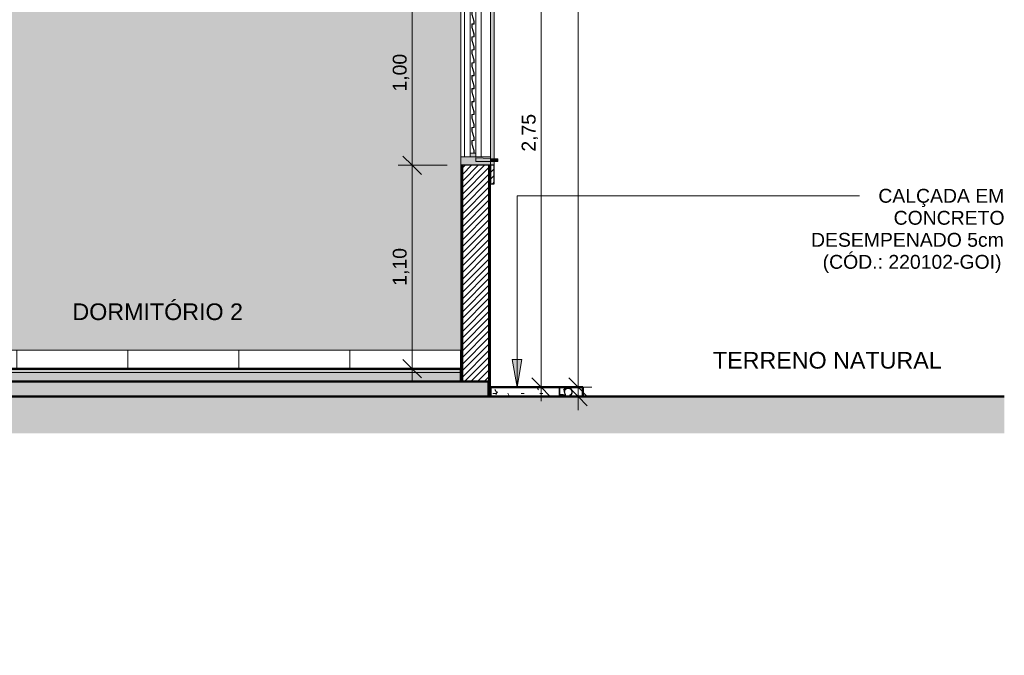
# Model space of a CAD drawing. Header units: metres. Extents: x -28.2 to 13.6, y -1.6 to 5.9.
# Tile 155 of 159: x 8.3 to 13.6, y -1.6 to 1.9. Entities that reach past the tile are written whole.
import ezdxf

# ---------------------------------------------------------------- set-up
doc = ezdxf.new("R2010")
doc.units = ezdxf.units.M
for name, color, linetype, lineweight in [('A-ANNO-DIMS', 7, 'Continuous', 9), ('A-ANNO-DIMS-50', 7, 'Continuous', 9), ('A-DETL-GENF', 7, 'Continuous', 5), ('A-FLOR', 7, 'Continuous', 5), ('A-FLOR-MCUT', 7, 'Continuous', 5), ('A-FLOR-PATT', 7, 'Continuous', 50), ('A-GLAZ', 7, 'Continuous', 5), ('A-WALL', 7, 'Continuous', 5), ('A-WALL-PATT', 7, 'Continuous', 5), ('G-ANNO-TEXT', 7, 'Continuous', 9), ('I-WALL', 7, 'Continuous', 5), ('Q-CASE', 7, 'Continuous', 5)]:
    doc.layers.add(name, color=color, linetype=linetype, lineweight=lineweight)
doc.layers.add('A-DETL', color=7, linetype='Continuous', lineweight=5, true_color=0x00a600)
doc.styles.add('Arial', font='arial.ttf', dxfattribs={"height": 0.09})
doc.styles.add('Arial_1', font='arial.ttf', dxfattribs={"height": 0.075})
doc.dimstyles.new('Com_linha__ref__contínua__-_Cor_Vermelha_Arial_1_5mm', dxfattribs={"dimscale": 0.3048, "dimtxt": 0.076519, "dimasz": 0.328084, "dimexe": 0.246063, "dimexo": 0.246063, "dimgap": 0.024606, "dimtad": 1, "dimrnd": 0.01, "dimzin": 0, "dimdsep": 46, "dimtxsty": 'Arial_1', "dimblk1": 'OBLIQUE', "dimblk2": 'OBLIQUE', "dimsah": 1, "dimcen": 0.09, "dimdle": 0.246063, "dimazin": 0, "dimtfac": 1, "dimtdec": 4, "dimtix": 1, "dimtmove": 0, "dimatfit": 3, "dimfxl": 1, "dimtvp": 1, "dimtolj": 1, "dimtzin": 0, "dimarcsym": 2})
doc.dimstyles.new('Com_linha__ref__contínua__-_Cor_Vermelha_Arial_1_5mm_2', dxfattribs={"dimscale": 0.3048, "dimtxt": 0.076519, "dimasz": 0.328084, "dimexe": 0.246063, "dimexo": 0.246063, "dimgap": 0.024606, "dimtad": 1, "dimdec": 1, "dimlfac": 100, "dimrnd": 0.1, "dimdsep": 46, "dimtxsty": 'Arial_1', "dimblk1": 'OBLIQUE', "dimblk2": 'OBLIQUE', "dimsah": 1, "dimcen": 0.09, "dimdle": 0.246063, "dimazin": 0, "dimtfac": 1, "dimtdec": 4, "dimtix": 1, "dimtmove": 0, "dimatfit": 3, "dimfxl": 1, "dimtvp": 1, "dimtolj": 1, "dimtzin": 0, "dimarcsym": 2})
pattern_1 = [(45, (7.486623, 2.812), (-0.01767767, 0.01767767), [])]
pattern_2 = [(0, (7.486623, 2.812), (0.2032, 0.0508), [0.01676, -0.13564, 0.01676, -0.13564, -0.8128]), (0, (7.486623, 2.812), (0.2032, 0.0508), [-0.3048, 0.01676, -0.28804, 0.01676, -0.13564, -0.3556]), (0, (7.486623, 2.812), (0.2032, 0.0508), [-0.762, 0.01676, -0.08484, 0.01676, -0.23724]), (120, (7.562623, 2.838), (-0.1455941, 0.15057636), [0.01676, -0.13564, 0.01676, -0.13564, -0.8128]), (120, (7.562623, 2.838), (-0.1455941, 0.15057636), [-0.3048, 0.01676, -0.28804, 0.01676, -0.13564, -0.3556]), (120, (7.562623, 2.838), (-0.1455941, 0.15057636), [-0.762, 0.01676, -0.08484, 0.01676, -0.23724]), (240, (7.588623, 2.939), (-0.0576059, -0.20137636), [0.01676, -0.13564, 0.01676, -0.13564, -0.8128]), (240, (7.588623, 2.939), (-0.0576059, -0.20137636), [-0.3048, 0.01676, -0.28804, 0.01676, -0.13564, -0.3556]), (240, (7.588623, 2.939), (-0.0576059, -0.20137636), [-0.762, 0.01676, -0.08484, 0.01676, -0.23724])]

# ---------------------------------------------------------------- blocks, each defined once
blk = doc.blocks.new('JANELA DE CORRE_398-CASA 20')
at = {"layer": 'A-GLAZ', "true_color": 0xf4f4f4}
h = blk.add_hatch(color=7, dxfattribs=at)
h.paths.add_polyline_path([(-11.366, 1.1), (-11.235, 1.1), (-11.235, 1.145), (-11.395, 1.145), (-11.395, 1.1), (-11.375, 1.1)])
h.paths.add_polyline_path([(-11.375, 2.055), (-11.235, 2.055), (-11.235, 2.1), (-11.395, 2.1), (-11.395, 2.055)])
h = blk.add_hatch(color=7, dxfattribs=at)
h.paths.add_polyline_path([(-11.345, 1.145), (-11.315, 1.145), (-11.315, 1.165), (-11.345, 1.165), (-11.345, 1.1613)])
h.paths.add_polyline_path([(-11.345, 2.035), (-11.315, 2.035), (-11.315, 2.055), (-11.345, 2.055), (-11.345, 2.049)])
blk.add_hatch(color=7, dxfattribs=at).paths.add_polyline_path([(-11.325, 1.165), (-11.324, 1.165), (-11.324, 1.1801), (-11.334, 1.2151), (-11.334, 1.234), (-11.324, 1.234), (-11.324, 1.2501), (-11.334, 1.2851), (-11.334, 1.304), (-11.324, 1.3045), (-11.324, 1.3201), (-11.334, 1.3551), (-11.334, 1.374), (-11.324, 1.374), (-11.3241, 1.3904), (-11.334, 1.4251), (-11.334, 1.444), (-11.324, 1.444), (-11.324, 1.4601), (-11.334, 1.4951), (-11.334, 1.514), (-11.324, 1.514), (-11.324, 1.5301), (-11.334, 1.5651), (-11.334, 1.584), (-11.324, 1.584), (-11.324, 1.6001), (-11.334, 1.6351), (-11.334, 1.654), (-11.324, 1.654), (-11.324, 1.6701), (-11.334, 1.7054), (-11.334, 1.724), (-11.324, 1.724), (-11.324, 1.7401), (-11.334, 1.7751), (-11.334, 1.794), (-11.324, 1.794), (-11.324, 1.8101), (-11.334, 1.8451), (-11.334, 1.864), (-11.324, 1.864), (-11.324, 1.8801), (-11.334, 1.9151), (-11.334, 1.934), (-11.324, 1.9345), (-11.324, 1.9501), (-11.334, 1.9851), (-11.334, 2.035), (-11.335, 2.035), (-11.335, 1.985), (-11.325, 1.95), (-11.325, 1.935), (-11.335, 1.9345), (-11.335, 1.915), (-11.325, 1.88), (-11.325, 1.865), (-11.335, 1.865), (-11.335, 1.845), (-11.325, 1.81), (-11.325, 1.795), (-11.335, 1.795), (-11.335, 1.775), (-11.325, 1.74), (-11.325, 1.725), (-11.335, 1.725), (-11.335, 1.705), (-11.325, 1.67), (-11.325, 1.655), (-11.335, 1.655), (-11.335, 1.635), (-11.325, 1.6), (-11.325, 1.585), (-11.335, 1.585), (-11.335, 1.565), (-11.325, 1.53), (-11.325, 1.515), (-11.335, 1.515), (-11.335, 1.495), (-11.325, 1.46), (-11.325, 1.445), (-11.335, 1.445), (-11.335, 1.425), (-11.325, 1.39), (-11.325, 1.375), (-11.335, 1.375), (-11.335, 1.355), (-11.325, 1.32), (-11.325, 1.305), (-11.335, 1.3045), (-11.335, 1.285), (-11.325, 1.25), (-11.325, 1.235), (-11.335, 1.235), (-11.335, 1.215), (-11.325, 1.18)])
at = {"layer": 'A-GLAZ', "lineweight": 15}
for p, q in [((-11.395, 2.1), (-11.395, 2.055)), ((-11.235, 2.1), (-11.395, 2.1)), ((-11.235, 2.055), (-11.235, 2.1)), ((-11.395, 2.055), (-11.235, 2.055)), ((-11.345, 2.055), (-11.345, 2.035)), ((-11.315, 2.055), (-11.345, 2.055)), ((-11.345, 2.035), (-11.315, 2.035)), ((-11.325, 2.036), (-11.335, 2.036)), ((-11.335, 2.036), (-11.335, 1.985)), ((-11.334, 1.9851), (-11.334, 2.035)), ((-11.334, 2.035), (-11.325, 2.035)), ((-11.325, 2.035), (-11.325, 2.036)), ((-11.315, 2.035), (-11.315, 2.055)), ((-11.335, 1.985), (-11.325, 1.95)), ((-11.324, 1.9501), (-11.334, 1.9851)), ((-11.325, 1.935), (-11.335, 1.935)), ((-11.335, 1.935), (-11.335, 1.915)), ((-11.334, 1.9151), (-11.334, 1.934)), ((-11.334, 1.934), (-11.324, 1.934)), ((-11.325, 1.95), (-11.325, 1.935)), ((-11.324, 1.934), (-11.324, 1.9501)), ((-11.335, 1.915), (-11.325, 1.88)), ((-11.325, 1.865), (-11.335, 1.865)), ((-11.335, 1.865), (-11.335, 1.845)), ((-11.324, 1.8801), (-11.334, 1.9151)), ((-11.334, 1.8451), (-11.334, 1.864)), ((-11.334, 1.864), (-11.324, 1.864)), ((-11.325, 1.88), (-11.325, 1.865)), ((-11.324, 1.864), (-11.324, 1.8801)), ((-11.335, 1.845), (-11.325, 1.81)), ((-11.324, 1.8101), (-11.334, 1.8451)), ((-11.325, 1.81), (-11.325, 1.795)), ((-11.324, 1.794), (-11.324, 1.8101)), ((-11.325, 1.795), (-11.335, 1.795)), ((-11.335, 1.795), (-11.335, 1.775)), ((-11.335, 1.775), (-11.325, 1.74)), ((-11.334, 1.7751), (-11.334, 1.794)), ((-11.334, 1.794), (-11.324, 1.794)), ((-11.324, 1.7401), (-11.334, 1.7751)), ((-11.325, 1.725), (-11.335, 1.725)), ((-11.335, 1.725), (-11.335, 1.705)), ((-11.335, 1.705), (-11.325, 1.67)), ((-11.334, 1.7051), (-11.334, 1.724)), ((-11.334, 1.724), (-11.324, 1.724)), ((-11.324, 1.6701), (-11.334, 1.7051)), ((-11.325, 1.74), (-11.325, 1.725)), ((-11.324, 1.724), (-11.324, 1.7401)), ((-11.325, 1.655), (-11.335, 1.655)), ((-11.335, 1.655), (-11.335, 1.635)), ((-11.334, 1.6351), (-11.334, 1.654)), ((-11.334, 1.654), (-11.324, 1.654)), ((-11.325, 1.67), (-11.325, 1.655)), ((-11.324, 1.654), (-11.324, 1.6701)), ((-11.335, 1.635), (-11.325, 1.6)), ((-11.324, 1.6001), (-11.334, 1.6351)), ((-11.325, 1.6), (-11.325, 1.585)), ((-11.324, 1.584), (-11.324, 1.6001)), ((-11.325, 1.585), (-11.335, 1.585)), ((-11.335, 1.585), (-11.335, 1.565)), ((-11.335, 1.565), (-11.325, 1.53)), ((-11.334, 1.5651), (-11.334, 1.584)), ((-11.334, 1.584), (-11.324, 1.584)), ((-11.324, 1.5301), (-11.334, 1.5651)), ((-11.325, 1.515), (-11.335, 1.515)), ((-11.335, 1.515), (-11.335, 1.495)), ((-11.335, 1.495), (-11.325, 1.46)), ((-11.334, 1.4951), (-11.334, 1.514)), ((-11.334, 1.514), (-11.324, 1.514)), ((-11.324, 1.4601), (-11.334, 1.4951)), ((-11.325, 1.53), (-11.325, 1.515)), ((-11.324, 1.514), (-11.324, 1.5301)), ((-11.325, 1.445), (-11.335, 1.445)), ((-11.335, 1.445), (-11.335, 1.425)), ((-11.334, 1.4251), (-11.334, 1.444)), ((-11.334, 1.444), (-11.324, 1.444)), ((-11.325, 1.46), (-11.325, 1.445)), ((-11.324, 1.444), (-11.324, 1.4601)), ((-11.335, 1.425), (-11.325, 1.39)), ((-11.324, 1.3901), (-11.334, 1.4251)), ((-11.325, 1.39), (-11.325, 1.375)), ((-11.324, 1.374), (-11.324, 1.3901)), ((-11.325, 1.375), (-11.335, 1.375)), ((-11.335, 1.375), (-11.335, 1.355)), ((-11.335, 1.355), (-11.325, 1.32)), ((-11.334, 1.3551), (-11.334, 1.374)), ((-11.334, 1.374), (-11.324, 1.374)), ((-11.324, 1.3201), (-11.334, 1.3551)), ((-11.325, 1.305), (-11.335, 1.305)), ((-11.335, 1.305), (-11.335, 1.285)), ((-11.335, 1.285), (-11.325, 1.25)), ((-11.334, 1.2851), (-11.334, 1.304)), ((-11.334, 1.304), (-11.324, 1.304)), ((-11.324, 1.2501), (-11.334, 1.2851)), ((-11.325, 1.32), (-11.325, 1.305)), ((-11.324, 1.304), (-11.324, 1.3201)), ((-11.325, 1.235), (-11.335, 1.235)), ((-11.335, 1.235), (-11.335, 1.215)), ((-11.334, 1.2151), (-11.334, 1.234)), ((-11.334, 1.234), (-11.324, 1.234)), ((-11.325, 1.25), (-11.325, 1.235)), ((-11.324, 1.234), (-11.324, 1.2501)), ((-11.335, 1.215), (-11.325, 1.18)), ((-11.324, 1.1801), (-11.334, 1.2151)), ((-11.325, 1.18), (-11.325, 1.165)), ((-11.324, 1.165), (-11.324, 1.1801)), ((-11.395, 1.145), (-11.395, 1.1)), ((-11.235, 1.145), (-11.395, 1.145)), ((-11.345, 1.165), (-11.345, 1.145)), ((-11.315, 1.165), (-11.345, 1.165)), ((-11.345, 1.145), (-11.315, 1.145)), ((-11.325, 1.165), (-11.324, 1.165)), ((-11.315, 1.145), (-11.315, 1.165)), ((-11.235, 1.1), (-11.235, 1.145)), ((-11.395, 1.1), (-11.235, 1.1))]:
    blk.add_line(p, q, dxfattribs=at)
at = {"layer": 'A-GLAZ'}
for p, q in [((-11.395, 1.145), (-11.395, 2.055)), ((-11.375, 1.145), (-11.375, 2.055)), ((-11.345, 2.035), (-11.345, 1.165)), ((-11.345, 1.165), (-11.345, 2.035)), ((-11.315, 1.165), (-11.315, 2.035)), ((-11.315, 2.035), (-11.315, 1.165)), ((-11.285, 2.055), (-11.285, 1.145)), ((-11.235, 2.055), (-11.235, 1.145))]:
    blk.add_line(p, q, dxfattribs=at)
blk = doc.blocks.new('Componentes de gabinete 1 - Componentes de gabinete 1-2086930-CASA 2')
at = {"layer": 'Q-CASE', "true_color": 0xd2d2d2}
blk.add_hatch(color=254, dxfattribs=at).paths.add_polyline_path([(-11.207, 1.12), (-11.2048, 1.1217), (-11.203, 1.12), (-11.195, 1.12), (-11.195, 1.1358), (-11.235, 1.1372), (-11.235, 1.12), (-11.2129, 1.12)])
at = {"layer": 'Q-CASE', "lineweight": 15}
for p, q in [((-11.195, 1.1358), (-11.315, 1.14)), ((-11.315, 1.14), (-11.315, 1.12)), ((-11.315, 1.12), (-11.207, 1.12)), ((-11.203, 1.12), (-11.195, 1.12)), ((-11.195, 1.12), (-11.195, 1.1358))]:
    blk.add_line(p, q, dxfattribs=at)
blk.add_arc((-11.205, 1.12), 0.002, 0, 180, dxfattribs=at)
blk = doc.blocks.new('Paredes 1 - Paredes 1-2288142-CASA 2')
at = {"layer": 'A-WALL', "true_color": 0x808080}
h = blk.add_hatch(dxfattribs=at)
h.set_pattern_fill('FP_1', color=8, style=0, pattern_type=2)
h.set_pattern_definition([(45, (-14.575, 2.812), (-0.01767767, 0.01767767), [])])
h.paths.add_polyline_path([(-11.215, 1), (-11.215, 1.1), (-11.235, 1.1), (-11.235, 1)])
h.paths.add_polyline_path([(-11.215, 2.1), (-11.215, 2.2), (-11.235, 2.2), (-11.235, 2.1)])
at = {"layer": 'A-WALL', "true_color": 0xc0c0c0}
h = blk.add_hatch(color=9, dxfattribs=at)
h.paths.add_polyline_path([(-11.235, 1.1), (-11.215, 1.1), (-11.215, 1.12), (-11.235, 1.12)])
h.paths.add_polyline_path([(-11.215, 1.1365), (-11.215, 2.1), (-11.235, 2.1), (-11.235, 1.1372)])
at = {"layer": 'A-WALL', "lineweight": 25}
for p, q in [((-11.215, 2.2), (-11.235, 2.2)), ((-11.235, 2.2), (-11.235, 2.1)), ((-11.215, 2.1), (-11.215, 2.2)), ((-11.235, 2.1), (-11.215, 2.1)), ((-11.215, 1.1), (-11.235, 1.1)), ((-11.235, 1.1), (-11.235, 1)), ((-11.215, 1), (-11.215, 1.1)), ((-11.235, 1), (-11.215, 1))]:
    blk.add_line(p, q, dxfattribs=at)
at = {"layer": 'A-WALL'}
for p, q in [((-11.215, 2.1), (-11.215, 1.1365)), ((-11.215, 1.12), (-11.215, 1.1))]:
    blk.add_line(p, q, dxfattribs=at)
blk = doc.blocks.new('DIMBLOCK59-CASA 2')
at = {"layer": 'A-ANNO-DIMS-50', "color": 242, "true_color": 0xbd2b2e, "transparency": 16777216}
for p, q in [((10.403, 1.1), (10.353, 1.15)), ((10.403, 1.1), (10.328, 1.1)), ((10.403, -0.075), (10.403, 1.1)), ((10.403, 1.1), (10.453, 1.05)), ((10.403, 1.1), (10.5916, 1.1)), ((10.403, 0), (10.353, 0.05)), ((10.403, 0), (10.453, -0.05)), ((10.403, 0), (10.328, 0)), ((10.403, 0), (10.4073, 0))]:
    blk.add_line(p, q, dxfattribs=at)
at = {"layer": 'A-ANNO-DIMS-50', "color": 0, "transparency": 16777216, "insert": (10.2982, 0.4488), "char_height": 0.075, "width": 0.242979, "attachment_point": 1, "rotation": 90, "line_spacing_factor": 0.941778, "style": 'Arial_1'}
blk.add_mtext('1,10', dxfattribs=at)
blk = doc.blocks.new('_Oblique')
at = {"color": 0, "linetype": 'ByBlock', "lineweight": -2}
blk.add_line((-0.5, -0.5), (0.5, 0.5), dxfattribs=at)
blk = doc.blocks.new('DIMBLOCK60-CASA 2')
at = {"layer": 'A-ANNO-DIMS-50', "color": 242, "true_color": 0xbd2b2e, "transparency": 16777216}
for p, q in [((10.403, 2.1), (10.353, 2.15)), ((10.403, 2.1), (10.328, 2.1)), ((10.403, 1.1), (10.403, 2.1)), ((10.403, 2.1), (10.453, 2.05)), ((10.403, 2.1), (10.5916, 2.1)), ((10.403, 1.1), (10.353, 1.15)), ((10.403, 1.1), (10.328, 1.1)), ((10.403, 1.1), (10.453, 1.05)), ((10.403, 1.1), (10.5916, 1.1))]:
    blk.add_line(p, q, dxfattribs=at)
at = {"layer": 'A-ANNO-DIMS-50', "color": 0, "transparency": 16777216, "insert": (10.2982, 1.4988), "char_height": 0.075, "width": 0.242979, "attachment_point": 1, "rotation": 90, "line_spacing_factor": 0.941778, "style": 'Arial_1'}
blk.add_mtext('1,00', dxfattribs=at)
blk = doc.blocks.new('DIMBLOCK72-CASA 2')
at = {"layer": 'A-ANNO-DIMS-50', "color": 242, "true_color": 0xbd2b2e, "transparency": 16777216}
for p, q in [((11.1, 2.65), (11.05, 2.7)), ((11.1, 2.65), (10.9016, 2.65)), ((11.1, 2.65), (11.1, -0.175)), ((11.1, 2.65), (11.15, 2.6)), ((11.1, 2.65), (11.175, 2.65)), ((11.1, -0.1), (11.05, -0.05)), ((11.1, -0.1), (11.0957, -0.1)), ((11.1, -0.1), (11.15, -0.15)), ((11.1, -0.1), (11.175, -0.1))]:
    blk.add_line(p, q, dxfattribs=at)
at = {"layer": 'A-ANNO-DIMS-50', "color": 0, "transparency": 16777216, "insert": (10.9951, 1.1738), "char_height": 0.075, "width": 0.242979, "attachment_point": 1, "rotation": 90, "line_spacing_factor": 0.941778, "style": 'Arial_1'}
blk.add_mtext('2,75', dxfattribs=at)
blk = doc.blocks.new('DIMBLOCK73-CASA 2')
at = {"layer": 'A-ANNO-DIMS-50', "color": 242, "true_color": 0xbd2b2e, "transparency": 16777216}
for p, q in [((11.3, -0.1), (11.25, -0.05)), ((11.3, -0.225), (11.3, -0.025)), ((11.3, -0.1), (11.225, -0.1)), ((11.3, -0.15), (11.25, -0.1)), ((11.3, -0.1), (11.35, -0.15)), ((11.3, -0.1), (11.3043, -0.1)), ((11.3, -0.15), (11.225, -0.15)), ((11.3, -0.15), (11.35, -0.2)), ((11.3, -0.15), (11.3043, -0.15))]:
    blk.add_line(p, q, dxfattribs=at)
at = {"layer": 'A-ANNO-DIMS-50', "color": 0, "transparency": 16777216, "insert": (11.1951, -0.1538), "char_height": 0.075, "width": 0.069221, "attachment_point": 1, "rotation": 90, "line_spacing_factor": 0.941778, "style": 'Arial_1'}
blk.add_mtext('5', dxfattribs=at)
blk = doc.blocks.new('DIMBLOCK74-CASA 2')
at = {"layer": 'A-ANNO-DIMS-50', "color": 242, "true_color": 0xbd2b2e, "transparency": 16777216}
for p, q in [((11.3, 5.325), (11.3, -0.175)), ((11.3, 5.25), (11.25, 5.3)), ((11.3, 5.25), (10.9216, 5.25)), ((11.3, 5.25), (11.35, 5.2)), ((11.3, 5.25), (11.375, 5.25)), ((11.3, -0.1), (11.25, -0.05)), ((11.3, -0.1), (11.2957, -0.1)), ((11.3, -0.1), (11.35, -0.15)), ((11.3, -0.1), (11.375, -0.1))]:
    blk.add_line(p, q, dxfattribs=at)
at = {"layer": 'A-ANNO-DIMS-50', "color": 0, "transparency": 16777216, "insert": (11.1951, 2.4738), "char_height": 0.075, "width": 0.242979, "attachment_point": 1, "rotation": 90, "line_spacing_factor": 0.941778, "style": 'Arial_1'}
blk.add_mtext('5,35', dxfattribs=at)

msp = doc.modelspace()

# ---------------------------------------------------------------- hatches: boundary and pattern name
at = {"layer": 'A-DETL-GENF', "true_color": 0xd2e2c2}
msp.add_hatch(color=254, dxfattribs=at).paths.add_polyline_path([(3.9866, -1.55), (4.1866, -1.55), (4.1866, -0.35), (13.6037, -0.35), (13.6037, -0.15), (3.9866, -0.15), (3.9866, -1.35), (3.8266, -1.35), (3.8266, -0.15), (3.8082, -0.15), (3.8082, -1.55), (3.8266, -1.55)])
at = {"layer": 'A-FLOR', "true_color": 0x808080}
h = msp.add_hatch(dxfattribs=at)
h.set_pattern_fill('FP_2', color=8, style=0, pattern_type=2)
h.set_pattern_definition(pattern_2)
h.paths.add_polyline_path([(3.9866, -0.02), (6.5866, -0.02), (6.5866, 0), (3.9866, 0), (3.9866, -0.0128)])
h.paths.add_polyline_path([(10.6646, -0.02), (10.6666, -0.02), (10.6666, 0), (6.7466, 0), (6.7466, -0.02), (10.5931, -0.02)])
at = {"layer": 'A-FLOR-PATT', "lineweight": 5, "true_color": 0x808080}
h = msp.add_hatch(dxfattribs=at)
h.set_pattern_fill('FP_2', color=8, style=0, pattern_type=2)
h.set_pattern_definition(pattern_2)
h.paths.add_polyline_path([(3.9866, -0.07), (6.5866, -0.07), (6.5866, -0.02), (3.9866, -0.02), (3.9866, -0.0414)])
h.paths.add_polyline_path([(7.7876, -0.07), (10.6666, -0.07), (10.6666, -0.02), (6.7466, -0.02), (6.7466, -0.07), (7.6966, -0.07)])
h = msp.add_hatch(dxfattribs=at)
h.set_pattern_fill('FP_2', color=8, style=0, pattern_type=2)
h.set_pattern_definition(pattern_2)
h.paths.add_polyline_path([(10.6957, -0.15), (10.8166, -0.15), (10.8166, -0.07), (3.8366, -0.07), (3.8366, -0.15), (10.6666, -0.15)])
h = msp.add_hatch(dxfattribs=at)
h.set_pattern_fill('FP_2', color=8, style=0, pattern_type=2)
h.set_pattern_definition(pattern_2)
h.paths.add_polyline_path([(10.8266, -0.15), (11.3266, -0.15), (11.3266, -0.1), (10.8266, -0.1)])
at = {"layer": 'A-WALL-PATT', "true_color": 0x808080}
h = msp.add_hatch(dxfattribs=at)
h.set_pattern_fill('FP_1', color=8, style=0, pattern_type=2)
h.set_pattern_definition(pattern_1)
h.paths.add_polyline_path([(10.6741, -0.07), (10.6741, 1.1), (10.6716, 1.1), (10.6716, -0.07)])
h.paths.add_polyline_path([(10.6741, 2.1), (10.6741, 2.65), (10.6716, 2.65), (10.6716, 2.1)])
h = msp.add_hatch(dxfattribs=at)
h.set_pattern_fill('FP_1', color=8, style=0, pattern_type=2)
h.set_pattern_definition(pattern_1)
h.paths.add_polyline_path([(10.6766, -0.07), (10.6766, 1.1), (10.6741, 1.1), (10.6741, -0.07)])
h.paths.add_polyline_path([(10.6741, 2.1), (10.6766, 2.1), (10.6766, 2.65), (10.6741, 2.6498), (10.6741, 2.3068)])
h = msp.add_hatch(dxfattribs=at)
h.set_pattern_fill('FP_1', color=8, style=0, pattern_type=2)
h.set_pattern_definition(pattern_1)
h.paths.add_polyline_path([(10.6766, -0.07), (10.8166, -0.07), (10.8166, 1.1), (10.6766, 1.1), (10.6766, -0.0504)])
h.paths.add_polyline_path([(10.6957, 2.1), (10.8166, 2.1), (10.8166, 2.65), (10.6766, 2.6497), (10.6766, 2.1)])
h = msp.add_hatch(dxfattribs=at)
h.set_pattern_fill('FP_1', color=8, style=0, pattern_type=2)
h.set_pattern_definition(pattern_1)
h.paths.add_polyline_path([(10.8166, -0.07), (10.8191, -0.07), (10.8191, 1.1), (10.8166, 1.1), (10.8166, -0.0422)])
h.paths.add_polyline_path([(10.8191, 2.1), (10.8191, 2.65), (10.8166, 2.65), (10.8166, 2.1)])
h = msp.add_hatch(dxfattribs=at)
h.set_pattern_fill('FP_1', color=8, style=0, pattern_type=2)
h.set_pattern_definition(pattern_1)
h.paths.add_polyline_path([(10.8216, -0.07), (10.8216, 1.1), (10.8191, 1.1), (10.8191, -0.07)])
h.paths.add_polyline_path([(10.8216, 2.1), (10.8216, 2.65), (10.8191, 2.65), (10.8191, 2.1)])
at = {"layer": 'A-WALL-PATT', "true_color": 0x787878}
h = msp.add_hatch(dxfattribs=at)
h.set_pattern_fill('FP_9', color=8, style=0, pattern_type=2)
h.set_pattern_definition([(0, (10.6666, 0), (0, 0.6), []), (90, (10.6666, 0), (-0.6, 4e-17), [])])
h.paths.add_polyline_path([(9.0121, 0), (10.6646, 0), (10.6646, 0.1), (7.6966, 0.1), (7.6966, 0), (8.9738, 0)])
at = {"layer": 'A-WALL-PATT', "true_color": 0x808080}
h = msp.add_hatch(dxfattribs=at)
h.set_pattern_fill('FP_1', color=8, style=0, pattern_type=2)
h.set_pattern_definition(pattern_1)
h.paths.add_polyline_path([(10.6666, 0), (10.6666, 0.1), (10.6646, 0.1), (10.6646, 0)])
at = {"layer": 'G-ANNO-TEXT'}
msp.add_hatch(color=256, dxfattribs=at).paths.add_polyline_path([(10.9701, -0.1), (10.9965, 0.05), (10.9436, 0.05)])
at = {"layer": 'I-WALL', "true_color": 0x808080}
h = msp.add_hatch(dxfattribs=at)
h.set_pattern_fill('FP_1', color=8, style=0, pattern_type=2)
h.set_pattern_definition(pattern_1)
h.paths.add_polyline_path([(10.6716, -0.07), (10.6716, 1.1), (10.6666, 1.1), (10.6666, -0.07)])
h.paths.add_polyline_path([(10.6666, 2.1), (10.6716, 2.1), (10.6716, 2.65), (10.6666, 2.65), (10.6666, 2.3068)])
h = msp.add_hatch(dxfattribs=at)
h.set_pattern_fill('FP_1', color=8, style=0, pattern_type=2)
h.set_pattern_definition(pattern_1)
h.paths.add_polyline_path([(10.8216, -0.07), (10.8266, -0.07), (10.8266, 1.1), (10.8216, 1.1), (10.8216, -0.0561)])
h.paths.add_polyline_path([(10.8266, 2.1), (10.8266, 2.65), (10.8216, 2.65), (10.8216, 2.1)])
at = {"layer": 'I-WALL', "true_color": 0xf4eccd}
h = msp.add_hatch(color=254, dxfattribs=at)
h.paths.add_polyline_path([(7.9466, 0.1), (10.6666, 0.1), (10.6666, 2.53), (7.9466, 2.53), (7.9466, 0.2449)])
h.paths.add_polyline_path([(8.1663, 1.0406), (8.1071, 1.0406), (8.1071, 1.16), (8.186, 1.16), (8.186, 1.0406), (8.1703, 1.0406)])
h.paths.add_polyline_path([(8.1567, 1.0797), (8.1581, 1.0803), (8.1587, 1.0817), (8.1581, 1.0831), (8.1567, 1.0837), (8.1553, 1.0831), (8.1547, 1.0817), (8.1553, 1.0803), (8.1562, 1.0798)])
h.paths.add_polyline_path([(8.1365, 1.0797), (8.1379, 1.0803), (8.1385, 1.0817), (8.1379, 1.0831), (8.1365, 1.0837), (8.135, 1.0831), (8.1345, 1.0817), (8.135, 1.0803), (8.1359, 1.0798)])
h.paths.add_polyline_path([(8.1291, 1.0813), (8.1286, 1.0866), (8.129, 1.0817)])
h.paths.add_polyline_path([(8.1466, 1.082), (8.148, 1.0826), (8.1486, 1.084), (8.148, 1.0854), (8.1466, 1.086), (8.1452, 1.0854), (8.1446, 1.084), (8.1452, 1.0826), (8.1461, 1.082)])
h.paths.add_polyline_path([(8.1281, 1.1093), (8.1281, 1.1093), (8.1281, 1.1273)])
at = {"layer": 'I-WALL', "true_color": 0x808080}
h = msp.add_hatch(dxfattribs=at)
h.set_pattern_fill('FP_1', color=8, style=0, pattern_type=2)
h.set_pattern_definition(pattern_1)
h.paths.add_polyline_path([(10.8266, -0.15), (10.8266, -0.07), (10.8166, -0.07), (10.8166, -0.15)])

# ---------------------------------------------------------------- linework, layer by layer
at = {"layer": 'A-DETL', "color": 7, "lineweight": 50}
for p, q in [((13.6037, -0.15), (3.9866, -0.15)), ((11.3266, -0.15), (12.6866, -0.15))]:
    msp.add_line(p, q, dxfattribs=at)
at = {"layer": 'A-FLOR', "lineweight": 50}
for p, q in [((10.6666, 0), (6.7466, 0)), ((10.6666, -0.07), (10.6666, 0)), ((10.8166, -0.07), (3.8366, -0.07)), ((10.8166, -0.15), (10.8166, -0.07)), ((11.3266, -0.1), (10.8266, -0.1)), ((10.8266, -0.1), (10.8266, -0.15)), ((11.3266, -0.15), (11.3266, -0.1))]:
    msp.add_line(p, q, dxfattribs=at)
at = {"layer": 'A-FLOR-MCUT'}
msp.add_line((10.6666, -0.02), (6.7466, -0.02), dxfattribs=at)
at = {"layer": 'A-WALL'}
for p, q in [((10.6716, 1.1), (10.6716, -0.07)), ((10.6741, 1.1), (10.6741, -0.07)), ((10.6766, 1.1), (10.6766, -0.07)), ((10.8166, 1.1), (10.8166, -0.07)), ((10.8191, 1.1), (10.8191, -0.07)), ((10.8216, 1.1), (10.8216, -0.07)), ((10.6646, 0.1), (7.6966, 0.1))]:
    msp.add_line(p, q, dxfattribs=at)
at = {"layer": 'A-WALL', "lineweight": 25}
for p, q in [((10.6646, 0.1), (10.6646, 0)), ((10.6666, 0.1), (10.6646, 0.1)), ((10.6666, 0), (10.6666, 0.1))]:
    msp.add_line(p, q, dxfattribs=at)
at = {"layer": 'G-ANNO-TEXT'}
for p, q in [((10.9701, 0.9351), (12.4344, 0.9351)), ((10.9701, -0.1), (10.9701, 0.9351)), ((12.4344, 0.9351), (12.8213, 0.9351)), ((10.9965, 0.05), (10.9436, 0.05)), ((10.9436, 0.05), (10.9701, -0.1)), ((10.9701, -0.1), (10.9965, 0.05))]:
    msp.add_line(p, q, dxfattribs=at)
at = {"layer": 'I-WALL', "lineweight": 25}
for p, q in [((10.8266, 1.1), (10.6666, 1.1)), ((10.6666, 1.1), (10.6666, 0.1)), ((10.8266, -0.1), (10.8266, 1.1)), ((10.8266, -0.07), (10.8166, -0.07))]:
    msp.add_line(p, q, dxfattribs=at)

# ---------------------------------------------------------------- block references
at = {"layer": 'A-GLAZ'}
msp.add_blockref('JANELA DE CORRE_398-CASA 20', (22.0616, 0), dxfattribs=at)
at = {"layer": 'A-WALL'}
msp.add_blockref('Paredes 1 - Paredes 1-2288142-CASA 2', (22.0616, 0), dxfattribs=at)
at = {"layer": 'Q-CASE'}
msp.add_blockref('Componentes de gabinete 1 - Componentes de gabinete 1-2086930-CASA 2', (22.0616, 0), dxfattribs=at)

# ---------------------------------------------------------------- texts
at = {"layer": 'G-ANNO-TEXT', "attachment_point": 1}
for s, insert, char_height, width, style in [('CALÇADA EM ', (12.9229, 0.9726), 0.075, 0.829747, 'Arial_1'), ('CONCRETO ', (13.0056, 0.8536), 0.075, 0.729536, 'Arial_1'), ('DESEMPENADO 5cm', (12.5591, 0.7345), 0.075, 1.270675, 'Arial_1'), ('(CÓD.: 220102-GOI)', (12.622, 0.6154), 0.075, 1.194514, 'Arial_1'), ('DORMITÓRIO 2', (8.567, 0.3531), 0.09, 1.086287, 'Arial'), ('TERRENO NATURAL', (12.029, 0.0905), 0.09, 1.475105, 'Arial')]:
    msp.add_mtext(s, dxfattribs=dict(at, insert=insert, char_height=char_height, width=width, style=style))

# ---------------------------------------------------------------- dimensions: what is measured, and where the dimension line sits
at = {"layer": 'A-ANNO-DIMS', "color": 242, "true_color": 0xbd2b2e}
for base, p1, p2, dimstyle, override, picture, middle in [((11.3, -0.1), (10.8466, 5.25), (11.3707, -0.1), 'Com_linha__ref__contínua__-_Cor_Vermelha_Arial_1_5mm', {"dimpost": '<>', "dimfxl": 5.375612}, 'DIMBLOCK74-CASA 2', (11.2542, 2.575)), ((11.1, -0.1), (10.8266, 2.65), (11.1707, -0.1), 'Com_linha__ref__contínua__-_Cor_Vermelha_Arial_1_5mm', {"dimpost": '<>', "dimfxl": 2.771448}, 'DIMBLOCK72-CASA 2', (11.0542, 1.275)), ((10.403, 2.1), (10.6666, 1.1), (10.6666, 2.1), 'Com_linha__ref__contínua__-_Cor_Vermelha_Arial_1_5mm', {"dimpost": '<>', "dimfxl": 1}, 'DIMBLOCK60-CASA 2', (10.3572, 1.6)), ((10.403, 1.1), (10.3323, 0), (10.6666, 1.1), 'Com_linha__ref__contínua__-_Cor_Vermelha_Arial_1_5mm', {"dimpost": '<>', "dimfxl": 1.149667}, 'DIMBLOCK59-CASA 2', (10.3572, 0.55)), ((11.3, -0.1), (11.2293, -0.15), (11.2293, -0.1), 'Com_linha__ref__contínua__-_Cor_Vermelha_Arial_1_5mm_2', {"dimpost": '<>', "dimfxl": 0.05}, 'DIMBLOCK73-CASA 2', (11.2544, -0.125))]:
    dim = msp.add_linear_dim(base=base, p1=p1, p2=p2, angle=90, dimstyle=dimstyle, override=override, dxfattribs=at)
    dim.commit()
    dim.dimension.update_dxf_attribs({"geometry": picture, "text_midpoint": middle})

doc.saveas('drawing.dxf')
